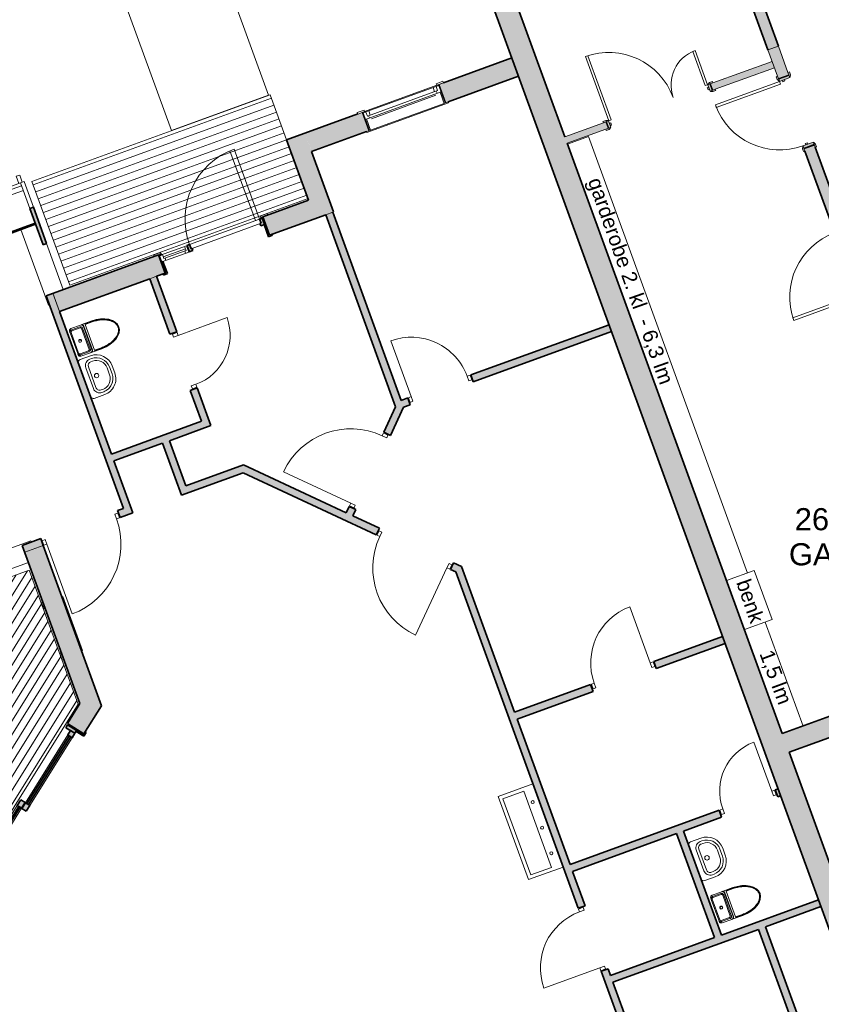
# Model space of a CAD drawing. Header units: millimetres. Extents: x -22273 to 76848, y -40640 to 35706.
# Tile 13 of 21: x 11432 to 22301, y 10587 to 23942. Entities that reach past the tile are written whole.
import ezdxf

# ---------------------------------------------------------------- set-up
doc = ezdxf.new("R2010")
doc.units = ezdxf.units.MM
for name, color, linetype, lineweight in [('A-DETL', 90, 'Continuous', 9), ('A-DETL-THIN', 151, 'Continuous', 9), ('A-DOOR', 31, 'Continuous', 9), ('A-DOOR-FRAM', 31, 'Continuous', 9), ('A-DOOR-GLAZ', 31, 'Continuous', 9), ('A-FLOR', 192, 'Continuous', 9), ('A-FLOR-LEVL', 51, 'Continuous', 9), ('A-FLOR-PATT', 8, 'Continuous', 9), ('A-GLAZ', 151, 'Continuous', 9), ('A-GLAZ-CURT', 52, 'Continuous', 9), ('A-GLAZ-CWMG', 51, 'Continuous', 9), ('A-WALL', 113, 'Continuous', 9), ('A-WALL-PATT', 111, 'Continuous', 9), ('G-ANNO-TEXT', 231, 'Continuous', 9), ('I-WALL', 2, 'Continuous', 9), ('P-SANR-FIXT', 6, 'Continuous', 9)]:
    doc.layers.add(name, color=color, linetype=linetype, lineweight=lineweight)
doc.styles.add('Arial_3', font='arial.ttf', dxfattribs={"height": 300})
doc.styles.add('Arial_5', font='arial.ttf', dxfattribs={"height": 200})

# ---------------------------------------------------------------- blocks, each defined once
blk = doc.blocks.new('Innerdør Slett _Diplomat_ - 9x21-505350-1_0 første etg_hele_anlegget_m_funksjoner_m_rom')
at = {"layer": 'A-DOOR', "color": 55}
for p, q in [((-350, 856), (-350, 50)), ((-392, 50), (-392, -17)), ((-350, 50), (-392, 50)), ((-350, 50), (-350, -17)), ((456, -17), (456, 50)), ((498, 50), (456, 50)), ((498, -17), (498, 50)), ((-392, -17), (-350, -17)), ((456, -17), (498, -17))]:
    blk.add_line(p, q, dxfattribs=at)
blk.add_arc((-350, 50), 806, 360, 90, dxfattribs=at)
blk = doc.blocks.new('Innerdør Slett _Diplomat_ - 9x21-505349-1_0 første etg_hele_anlegget_m_funksjoner_m_rom')
at = {"layer": 'A-DOOR', "color": 55}
for p, q in [((-392, 17), (-350, 17)), ((-392, -50), (-392, 17)), ((-350, -50), (-350, 17)), ((456, 17), (456, -50)), ((456, 17), (498, 17)), ((498, 17), (498, -50)), ((-350, -50), (-392, -50)), ((-350, -856), (-350, -50)), ((498, -50), (456, -50))]:
    blk.add_line(p, q, dxfattribs=at)
blk.add_arc((-350, -50), 806, 270, 0, dxfattribs=at)
blk = doc.blocks.new('Innerdør Slett _Diplomat_ - 8x21-505351-1_0 første etg_hele_anlegget_m_funksjoner_m_rom')
at = {"layer": 'A-DOOR', "color": 55}
for p, q in [((-300, 756), (-300, 50)), ((-342, 50), (-342, -17)), ((-300, 50), (-342, 50)), ((-300, 50), (-300, -17)), ((406, -17), (406, 50)), ((448, 50), (406, 50)), ((448, -17), (448, 50)), ((-342, -17), (-300, -17)), ((406, -17), (448, -17))]:
    blk.add_line(p, q, dxfattribs=at)
blk.add_arc((-300, 50), 706, 360, 90, dxfattribs=at)
blk = doc.blocks.new('Innerdør Slett _Diplomat_ - 8x21-505354-1_0 første etg_hele_anlegget_m_funksjoner_m_rom')
at = {"layer": 'A-DOOR', "color": 55}
for p, q in [((-342, 17), (-300, 17)), ((-342, -50), (-342, 17)), ((-300, -50), (-300, 17)), ((406, 17), (406, -50)), ((406, 17), (448, 17)), ((448, 17), (448, -50)), ((-300, -50), (-342, -50)), ((-300, -756), (-300, -50)), ((448, -50), (406, -50))]:
    blk.add_line(p, q, dxfattribs=at)
blk.add_arc((-300, -50), 706, 270, 0, dxfattribs=at)
blk = doc.blocks.new('Innerdør Slett _Diplomat_ - 11x21-505352-1_0 første etg_hele_anlegget_m_funksjoner_m_rom')
at = {"layer": 'A-DOOR', "color": 55}
for p, q in [((-492, 17), (-450, 17)), ((-492, -50), (-492, 17)), ((-450, -50), (-450, 17)), ((556, 17), (556, -50)), ((556, 17), (598, 17)), ((598, 17), (598, -50)), ((-450, -50), (-492, -50)), ((-450, -1056), (-450, -50)), ((598, -50), (556, -50))]:
    blk.add_line(p, q, dxfattribs=at)
blk.add_arc((-450, -50), 1006, 270, 0, dxfattribs=at)
blk = doc.blocks.new('Innerdør Slett _Diplomat_ - 11x21-505353-1_0 første etg_hele_anlegget_m_funksjoner_m_rom')
at = {"layer": 'A-DOOR', "color": 55}
for p, q in [((-450, 1056), (-450, 50)), ((-492, 50), (-492, -17)), ((-450, 50), (-492, 50)), ((-450, 50), (-450, -17)), ((556, -17), (556, 50)), ((598, 50), (556, 50)), ((598, -17), (598, 50)), ((-492, -17), (-450, -17)), ((556, -17), (598, -17))]:
    blk.add_line(p, q, dxfattribs=at)
blk.add_arc((-450, 50), 1006, 360, 90, dxfattribs=at)
blk = doc.blocks.new('Rectangular Mullion - 50 x 100mm-1460645-1_0 første etg_hele_anlegget_m_funksjoner_m_rom')
at = {"layer": 'A-GLAZ-CWMG', "color": 55}
for p, q in [((0, 175), (-50, 175)), ((-50, 175), (-50, 72)), ((0, 72), (0, 175))]:
    blk.add_line(p, q, dxfattribs=at)
blk = doc.blocks.new('System Panel - Glazed-1462480-1_0 første etg_hele_anlegget_m_funksjoner_m_rom')
at = {"layer": 'A-GLAZ-CURT'}
blk.add_hatch(color=9, dxfattribs=at).paths.add_polyline_path([(10950, 20913), (11648, 21167), (11642, 21184), (10945, 20930)])
at = {"layer": 'A-GLAZ-CURT', "color": 55}
blk.add_line((11482, 21626), (10784, 21372), dxfattribs=at)
at = {"layer": 'A-GLAZ-CURT', "color": 8, "lineweight": 35}
for p, q in [((11642, 21184), (10945, 20930)), ((10950, 20913), (11648, 21167)), ((11648, 21167), (11642, 21184)), ((10945, 20930), (10950, 20913))]:
    blk.add_line(p, q, dxfattribs=at)
blk = doc.blocks.new('Rectangular Mullion - 50 x 100mm-461124-1_0 første etg_hele_anlegget_m_funksjoner_m_rom')
at = {"layer": 'A-GLAZ-CWMG'}
blk.add_hatch(color=9, dxfattribs=at).paths.add_polyline_path([(11750, 20889), (11797, 20906), (11618, 21397), (11571, 21380)])
at = {"layer": 'A-GLAZ-CWMG', "color": 55}
for p, q in [((11444, 21729), (11491, 21746)), ((11571, 21380), (11444, 21729)), ((11618, 21397), (11491, 21746))]:
    blk.add_line(p, q, dxfattribs=at)
at = {"layer": 'A-GLAZ-CWMG', "color": 8, "lineweight": 35}
for p, q in [((11618, 21397), (11571, 21380)), ((11571, 21380), (11750, 20889)), ((11797, 20906), (11618, 21397)), ((11750, 20889), (11797, 20906))]:
    blk.add_line(p, q, dxfattribs=at)
blk = doc.blocks.new('Rectangular Mullion - 50 x 100mm-1462484-1_0 første etg_hele_anlegget_m_funksjoner_m_rom')
at = {"layer": 'A-GLAZ-CWMG', "color": 55}
for p, q in [((11444, 21729), (10723, 21466)), ((11458, 21690), (10737, 21428)), ((11444, 21729), (11458, 21690))]:
    blk.add_line(p, q, dxfattribs=at)
blk = doc.blocks.new('Vindu GH - 11x13 GH-466302-1_0 første etg_hele_anlegget_m_funksjoner_m_rom')
at = {"layer": 'A-GLAZ', "color": 55}
for p, q in [((-618, 132), (-618, 154)), ((-618, 154), (-520, 154)), ((-618, 154), (-618, 132)), ((-520, 154), (-618, 154)), ((-520, 154), (-520, 132)), ((-520, 132), (-520, 154)), ((618, 154), (520, 154)), ((520, 154), (520, 132)), ((618, 154), (520, 154)), ((520, 154), (520, 132)), ((618, 132), (618, 154)), ((618, 132), (618, 154)), ((-520, 132), (-618, 132)), ((-618, 132), (-555, 132)), ((-555, 132), (-555, -132)), ((-545, 132), (-545, -132)), ((-545, 120), (-545, 28)), ((545, 120), (-545, 120)), ((-545, 28), (545, 28)), ((-530, -147), (-530, 28)), ((520, 132), (-520, 132)), ((-520, 132), (-520, 120)), ((-506, 120), (-506, 60)), ((506, 60), (-506, 60)), ((-488, 28), (-488, 60)), ((-464, 60), (-464, 120)), ((-464, 8), (464, 8)), ((464, 60), (464, 120)), ((488, 60), (488, 28)), ((506, 120), (506, 60)), ((520, 132), (618, 132)), ((520, 120), (520, 132)), ((530, -147), (530, 28)), ((545, -132), (545, 132)), ((545, 28), (545, 120)), ((555, -132), (555, 132)), ((555, 132), (618, 132)), ((-555, -132), (-588, -132)), ((-588, -132), (-588, -147)), ((-530, -132), (530, -132)), ((588, -132), (555, -132)), ((588, -147), (588, -132)), ((-588, -147), (588, -147))]:
    blk.add_line(p, q, dxfattribs=at)
blk = doc.blocks.new('Balkongdor ST 1 - 25x21 ST1-562230-1_0 første etg_hele_anlegget_m_funksjoner_m_rom')
at = {"layer": 'A-DOOR'}
h = blk.add_hatch(color=9, dxfattribs=at)
h.paths.add_polyline_path([(1287, 147), (1229, 147), (1229, 24), (1244, 24), (1244, 132), (1287, 132)])
h.paths.add_polyline_path([(-1229, 147), (-1287, 147), (-1287, 132), (-1244, 132), (-1244, 24), (-1229, 24), (-1229, 141)])
at = {"layer": 'A-DOOR-FRAM'}
h = blk.add_hatch(color=9, dxfattribs=at)
h.paths.add_polyline_path([(1244, 24), (1199, 24), (1199, -120), (1244, -120), (1244, -19)])
h.paths.add_polyline_path([(-1199, 24), (-1244, 24), (-1244, -120), (-1199, -120), (-1199, -20)])
h = blk.add_hatch(color=9, dxfattribs=at)
h.paths.add_polyline_path([(45, 24), (-45, 24), (-45, -46), (45, -46)])
h.paths.add_polyline_path([(-1129, 24), (-1199, 24), (-1199, -46), (-1129, -46), (-1129, 1)])
h = blk.add_hatch(color=9, dxfattribs=at)
h.paths.add_polyline_path([(1199, -50), (1129, -50), (1129, -120), (1199, -120), (1199, -53)])
h.paths.add_polyline_path([(45, -50), (-45, -50), (-45, -120), (45, -120), (45, -73)])
at = {"layer": 'A-DOOR-GLAZ'}
for points in [[(-45, 1), (-1129, 1), (-1129, -23), (-45, -23)], [(1129, -73), (45, -73), (45, -97), (1129, -97)]]:
    blk.add_hatch(color=9, dxfattribs=at).paths.add_polyline_path(points)
at = {"layer": 'A-DOOR', "color": 8, "lineweight": 35}
for p, q in [((-1287, 147), (-1229, 147)), ((-1287, 132), (-1287, 147)), ((-1229, 147), (-1229, 24)), ((1229, 147), (1287, 147)), ((1229, 24), (1229, 147)), ((1287, 147), (1287, 132)), ((-1244, 132), (-1260, 132)), ((-1244, 24), (-1244, 132)), ((-1229, 24), (-1244, 24)), ((1244, 24), (1229, 24)), ((1244, 132), (1244, 24)), ((1260, 132), (1244, 132))]:
    blk.add_line(p, q, dxfattribs=at)
at = {"layer": 'A-DOOR', "color": 55}
for p, q in [((200, -202), (294, -168)), ((200, -202), (294, -236)), ((700, -202), (200, -202))]:
    blk.add_line(p, q, dxfattribs=at)
at = {"layer": 'A-DOOR-FRAM', "color": 8, "lineweight": 35}
for p, q in [((-1244, -120), (-1244, 24)), ((-1244, 24), (-1199, 24)), ((-1199, -46), (-1199, 24)), ((-1199, 24), (-1129, 24)), ((-1199, 24), (-1199, -120)), ((-1129, 24), (-1129, -46)), ((-45, -46), (-45, 24)), ((-45, 24), (45, 24)), ((45, 24), (45, -46)), ((1199, -120), (1199, 24)), ((1199, 24), (1244, 24)), ((1244, 24), (1244, -120)), ((-1199, -120), (-1244, -120)), ((-1129, -46), (-1199, -46)), ((45, -46), (-45, -46)), ((-45, -50), (45, -50)), ((-45, -120), (-45, -50)), ((45, -120), (-45, -120)), ((45, -50), (45, -120)), ((1129, -50), (1199, -50)), ((1129, -120), (1129, -50)), ((1199, -120), (1129, -120)), ((1199, -50), (1199, -120)), ((1244, -120), (1199, -120))]:
    blk.add_line(p, q, dxfattribs=at)
at = {"layer": 'A-DOOR-FRAM', "color": 55}
for p, q in [((-45, 24), (-1129, 24)), ((-1129, -46), (-45, -46)), ((1129, -50), (45, -50)), ((45, -120), (1129, -120))]:
    blk.add_line(p, q, dxfattribs=at)
at = {"layer": 'A-DOOR-GLAZ', "color": 8, "lineweight": 35}
for p, q in [((-1129, -23), (-1129, 1)), ((-1129, 1), (-45, 1)), ((-45, 1), (-45, -23)), ((-45, -23), (-1129, -23)), ((45, -73), (1129, -73)), ((45, -97), (45, -73)), ((1129, -97), (45, -97)), ((1129, -73), (1129, -97))]:
    blk.add_line(p, q, dxfattribs=at)
blk = doc.blocks.new('Sanitærutstyr Toalett Gulvmontert - Type 1-V32-1_0 første etg_hele_anlegget_m_funksjoner_m_rom')
at = {"layer": 'P-SANR-FIXT', "color": 55}
for p, q in [((105, 416), (105, 275)), ((110, 416), (110, 316)), ((119, 416), (119, 316)), ((491, 316), (491, 416)), ((500, 316), (500, 416)), ((505, 275), (505, 416)), ((119, 316), (110, 316)), ((491, 316), (119, 316)), ((135, 291), (475, 291)), ((474, 285), (136, 285)), ((500, 316), (491, 316)), ((106, 255), (106, 116)), ((124, 116), (124, 236)), ((139, 236), (139, 116)), ((155, 267), (455, 267)), ((455, 252), (155, 252)), ((471, 116), (471, 236)), ((486, 236), (486, 116)), ((504, 116), (504, 255)), ((136, 86), (154, 86)), ((136, 86), (155, 86)), ((155, 86), (136, 86)), ((155, 86), (136, 86)), ((154, 86), (155, 86)), ((155, 100), (455, 100)), ((455, 86), (155, 86)), ((455, 86), (456, 86)), ((455, 86), (474, 86)), ((474, 86), (455, 86)), ((474, 86), (455, 86)), ((456, 86), (474, 86))]:
    blk.add_line(p, q, dxfattribs=at)
at = {"layer": 'P-SANR-FIXT', "color": 55, "flags": 128}
blk.add_lwpolyline([(505, 416), (501, 479), (490, 539), (471, 594), (446, 643), (416, 682), (382, 712), (344, 730), (305, 736), (266, 730), (228, 712), (194, 682), (164, 643), (139, 594), (120, 539), (109, 479), (105, 416)], dxfattribs=at)
at = {"layer": 'P-SANR-FIXT', "color": 55}
for centre, radius, start, end in [((135, 256), 35.1, 90, 148.7007), ((135, 256), 35.1, 117.1393, 139.8014), ((135, 256), 35.1, 90, 113.8684), ((475, 256), 35.1, 31.2993, 90), ((475, 256), 35.1, 66.1316, 90), ((475, 256), 35.1, 40.1986, 62.8607), ((155, 236), 16.1, 90, 180), ((305, 176), 20, 90, 270), ((305, 176), 17.5, 90, 270), ((305, 176), 17.1, 90, 270), ((305, 176), 20, 270, 90), ((305, 176), 17.5, 270, 90), ((305, 176), 17.1, 270, 90), ((455, 236), 16.1, 360, 90), ((155, 116), 16.1, 180, 270), ((455, 116), 16.1, 270, 360)]:
    blk.add_arc(centre, radius, start, end, dxfattribs=at)
for centre, major_axis, ratio, start_param, end_param in [((136, 270), (22.3, 0), 0.707107, 1.570812, 1.610204), ((123, 236), (0, 21.9), 0.047565, 4.71239, 4.740157), ((155, 268), (21.9, 0), 0.047565, 4.684621, 4.712388), ((455, 268), (-21.9, 0), 0.047565, 1.570797, 1.598564), ((487, 236), (0, 21.9), 0.047565, 1.543028, 1.570795), ((488, 255), (0, 22.3), 0.707107, 4.712405, 4.751797), ((136, 101), (21.3, 0), 0.707107, 4.669146, 4.712369), ((136, 116), (29.4, 0), 0.998369, 4.662191, 4.712399), ((474, 101), (21.3, 0), 0.707107, 4.712409, 4.755631), ((474, 116), (29.4, 0), 0.998369, 4.712379, 4.762587)]:
    blk.add_ellipse(centre, major_axis=major_axis, ratio=ratio, start_param=start_param, end_param=end_param, dxfattribs=at)
for points in [[(500, 416), (500, 437), (497, 478), (486, 538), (468, 593), (443, 641), (413, 681), (379, 710), (343, 727), (305, 733), (267, 727), (231, 710), (197, 681), (167, 641), (142, 593), (124, 538), (113, 478), (110, 437), (110, 416)], [(491, 416), (491, 437), (488, 477), (477, 536), (459, 590), (435, 637), (406, 674), (374, 702), (340, 719), (305, 724), (270, 719), (236, 702), (204, 674), (175, 637), (151, 590), (133, 536), (122, 477), (119, 437), (119, 416)], [(135, 285), (130, 285), (120, 282), (109, 271), (106, 261), (106, 256)], [(107, 267), (107, 270), (107, 274), (107, 277)], [(504, 256), (504, 261), (501, 271), (490, 282), (480, 285), (475, 285)], [(503, 277), (503, 274), (503, 270), (503, 267)], [(109, 105), (109, 106), (108, 107), (108, 108)], [(499, 101), (497, 97), (490, 90), (480, 87), (475, 86)]]:
    blk.add_open_spline(points, degree=3, dxfattribs=at)
for points, knots in [([(124, 237), (124, 240), (126, 247), (131, 257), (141, 265), (150, 267), (154, 267)], [-1, -1, -1, -1, -0.785714, -0.571429, -0.285714, 0, 0, 0, 0]), ([(456, 267), (459, 267), (466, 266), (476, 260), (484, 250), (486, 241), (486, 237)], [-1, -1, -1, -1, -0.785714, -0.571429, -0.285714, 0, 0, 0, 0]), ([(106, 116), (106, 113), (107, 106), (112, 97), (122, 89), (131, 86), (135, 86)], [-1, -1, -1, -1, -0.785714, -0.571429, -0.285714, 0, 0, 0, 0]), ([(135, 86), (130, 87), (123, 89), (117, 94), (115, 95)], [-1, -1, -1, -1, -0.6666667, -0.5, -0.5, -0.5, -0.5]), ([(154, 86), (151, 86), (144, 87), (134, 93), (126, 103), (124, 112), (124, 116)], [-1, -1, -1, -1, -0.785714, -0.571429, -0.285714, 0, 0, 0, 0]), ([(486, 116), (486, 113), (484, 106), (479, 96), (469, 88), (460, 86), (456, 86)], [-1, -1, -1, -1, -0.785714, -0.571429, -0.285714, 0, 0, 0, 0]), ([(475, 86), (478, 86), (485, 88), (495, 93), (502, 103), (504, 112), (504, 116)], [-1, -1, -1, -1, -0.785714, -0.571429, -0.285714, 0, 0, 0, 0])]:
    blk.add_open_spline(points, degree=3, knots=knots, dxfattribs=at)
blk = doc.blocks.new('Sanitær Servant Løs - 56x42-566976-1_0 første etg_hele_anlegget_m_funksjoner_m_rom')
at = {"layer": 'P-SANR-FIXT', "color": 55}
for p, q in [((165, 470), (65, 470)), ((65, 430), (165, 430)), ((165, 430), (65, 430)), ((165, 394), (65, 394)), ((-165, 240), (-165, 90)), ((-125, 215), (-125, 240)), ((-125, 215), (-125, 240)), ((-88, 215), (-88, 240)), ((265, 161), (-35, 161)), ((319, 240), (319, 215)), ((355, 240), (355, 215)), ((355, 240), (355, 215)), ((395, 90), (395, 240)), ((265, 125), (-35, 125)), ((265, 125), (-35, 125))]:
    blk.add_line(p, q, dxfattribs=at)
blk.add_circle((115, 225), 30, dxfattribs=at)
for centre, radius, start, end in [((65, 240), 230, 90, 180), ((65, 240), 190, 90, 180), ((65, 240), 190, 90, 180), ((165, 240), 230, 360, 90), ((165, 240), 190, 0, 90), ((165, 240), 190, 360, 90), ((65, 240), 154, 90, 180), ((165, 240), 154, 360, 90), ((-35, 215), 90, 180, 270), ((-35, 215), 90, 180, 270), ((-35, 215), 53.8, 180, 270), ((265, 215), 90, 270, 0), ((265, 215), 53.8, 270, 0), ((265, 215), 90, 270, 0), ((-125, 90), 40, 180, 270), ((355, 90), 40, 270, 360)]:
    blk.add_arc(centre, radius, start, end, dxfattribs=at)
blk = doc.blocks.new('FPS Bangstad - 11x21-V33-1_0 første etg_hele_anlegget_m_funksjoner_m_rom')
at = {"layer": 'A-DOOR-FRAM'}
h = blk.add_hatch(color=9, dxfattribs=at)
h.paths.add_polyline_path([(589, -28), (534, -28), (534, -60), (549, -60), (549, -120), (589, -120), (589, -75)])
h.paths.add_polyline_path([(-446, -28), (-501, -28), (-501, -120), (-461, -120), (-461, -60), (-446, -60), (-446, -48)])
at = {"layer": 'A-DOOR', "color": 55}
for p, q in [((-461, -60), (549, -60)), ((549, -120), (-461, -120)), ((-461, -120), (-461, -1130)), ((-401, -120), (-401, -1128))]:
    blk.add_line(p, q, dxfattribs=at)
blk.add_arc((-461, -120), 1010, 270, 360, dxfattribs=at)
at = {"layer": 'A-DOOR-FRAM', "color": 8, "lineweight": 35}
for p, q in [((-501, -120), (-501, -28)), ((-501, -28), (-446, -28)), ((-461, -120), (-501, -120)), ((-461, -60), (-461, -120)), ((-446, -60), (-461, -60)), ((-446, -28), (-446, -60)), ((534, -60), (534, -28)), ((534, -28), (589, -28)), ((549, -60), (534, -60)), ((549, -120), (549, -60)), ((589, -120), (549, -120)), ((589, -28), (589, -120))]:
    blk.add_line(p, q, dxfattribs=at)
blk = doc.blocks.new('Vindu FK - 7x7 FK-884819-1_0 første etg_hele_anlegget_m_funksjoner_m_rom')
at = {"layer": 'A-GLAZ', "color": 55}
for p, q in [((-388, 147), (388, 147)), ((-388, 132), (-388, 147)), ((388, 147), (388, 132)), ((-418, -154), (-418, -132)), ((-320, -132), (-320, -154)), ((320, -154), (320, -132)), ((418, -132), (418, -154)), ((-320, -154), (-418, -154)), ((418, -154), (320, -154))]:
    blk.add_line(p, q, dxfattribs=at)
blk = doc.blocks.new('Sidefelt HS - 4x21-V35-1_0 første etg_hele_anlegget_m_funksjoner_m_rom')
at = {"layer": 'A-DOOR'}
h = blk.add_hatch(color=9, dxfattribs=at)
h.paths.add_polyline_path([(-538, -147), (-480, -147), (-480, 28), (-495, 28), (-495, -132), (-538, -132)])
h.paths.add_polyline_path([(980, -147), (1038, -147), (1038, -132), (995, -131), (995, 28), (980, 28), (980, -127)])
h = blk.add_hatch(color=9, dxfattribs=at)
h.paths.add_polyline_path([(-495, 120), (-470, 120), (-470, 132), (-495, 132), (-495, 128)])
h.paths.add_polyline_path([(970, 120), (995, 120), (995, 132), (970, 132), (970, 123)])
at = {"layer": 'A-DOOR', "color": 55}
for p, q in [((-568, 132), (-568, 154)), ((-568, 154), (-470, 154)), ((-470, 154), (-470, 132)), ((1068, 154), (970, 154)), ((970, 154), (970, 132)), ((1068, 132), (1068, 154)), ((-470, 132), (-568, 132)), ((-95, 120), (-495, 120)), ((-495, 120), (-495, 28)), ((-495, 28), (-95, 28)), ((-455, 120), (-455, 60)), ((-437, 28), (-437, 60)), ((-153, 28), (-153, 60)), ((-135, 60), (-135, 120)), ((-95, 28), (-95, 120)), ((970, 132), (1068, 132))]:
    blk.add_line(p, q, dxfattribs=at)
at = {"layer": 'A-DOOR', "color": 8, "lineweight": 35}
for p, q in [((-470, 132), (-495, 132)), ((-495, 132), (-495, 120)), ((-495, 120), (-470, 120)), ((-495, 28), (-495, -132)), ((-480, 28), (-495, 28)), ((-480, -147), (-480, 28)), ((-470, 120), (-470, 132)), ((970, 132), (970, 120)), ((995, 132), (970, 132)), ((980, 28), (980, -147)), ((987, 120), (995, 120)), ((995, 28), (987, 28)), ((995, 120), (995, 132)), ((995, -132), (995, 28)), ((-538, -132), (-538, -147)), ((-495, -132), (-505, -132)), ((1038, -147), (1038, -132)), ((-538, -147), (-480, -147)), ((980, -147), (1038, -147))]:
    blk.add_line(p, q, dxfattribs=at)
at = {"layer": 'A-DOOR-GLAZ', "color": 55}
for p, q in [((-135, 84), (-455, 84)), ((-455, 60), (-135, 60))]:
    blk.add_line(p, q, dxfattribs=at)
blk = doc.blocks.new('M_Door_ID_Sgl_3 - 1010 x 2110mm-1797066-1_0 første etg_hele_anlegget_m_funksjoner_m_rom')
at = {"layer": 'A-DOOR'}
h = blk.add_hatch(color=7, dxfattribs=at)
h.paths.add_polyline_path([(-540, 95), (-540, 75), (-470, 75), (-474, 81), (-500, 95), (-533, 95)])
h.paths.add_polyline_path([(470, 75), (540, 75), (540, 95), (500, 95), (474, 81)])
h = blk.add_hatch(color=7, dxfattribs=at)
h.paths.add_polyline_path([(-540, -75), (-540, -95), (-500, -95), (-474, -81), (-470, -75), (-497, -75)])
h.paths.add_polyline_path([(470, -75), (474, -81), (500, -95), (540, -95), (540, -75), (497, -75)])
at = {"layer": 'A-DOOR-FRAM'}
h = blk.add_hatch(color=7, dxfattribs=at)
h.paths.add_polyline_path([(-497, 75), (-497, -75), (-465, -75), (-465, 75)])
h.paths.add_polyline_path([(465, 75), (465, -75), (497, -75), (497, 75)])
h = blk.add_hatch(color=7, dxfattribs=at)
h.paths.add_polyline_path([(-465, 35), (-465, 3), (-446, 3), (-446, 35), (-457, 35)])
h.paths.add_polyline_path([(446, 35), (446, 3), (465, 3), (465, 35), (450, 35)])
at = {"layer": 'A-DOOR', "color": 7}
for p, q in [((425, 1001), (425, 75)), ((463, 1001), (425, 1001)), ((425, 1001), (463, 1001)), ((425, 75), (425, 1001)), ((463, 75), (463, 1001)), ((463, 1001), (463, 75)), ((-500, 95), (-540, 95)), ((-540, 95), (-540, 75)), ((-540, 75), (-470, 75)), ((-474, 81), (-500, 95)), ((425, 75), (463, 75)), ((463, 75), (425, 75)), ((470, 75), (540, 75)), ((500, 95), (474, 81)), ((540, 95), (500, 95)), ((540, 75), (540, 95)), ((-540, -75), (-540, -95)), ((-470, -75), (-540, -75)), ((-540, -95), (-500, -95)), ((-500, -95), (-474, -81)), ((540, -75), (470, -75)), ((474, -81), (500, -95)), ((500, -95), (540, -95)), ((540, -95), (540, -75))]:
    blk.add_line(p, q, dxfattribs=at)
for centre, radius, start, end in [((463, 75), 926, 90, 180), ((-478, 74), 8.06, 7.125, 60.2551), ((-478, 74), 8.06, 7.125, 60.2551), ((478, 74), 8.06, 119.7449, 172.875), ((478, 74), 8.06, 119.7449, 172.875), ((-478, -74), 8.06, 299.7449, 352.875), ((-478, -74), 8.06, 299.7449, 352.875), ((478, -74), 8.06, 187.125, 240.2551), ((478, -74), 8.06, 187.125, 240.2551)]:
    blk.add_arc(centre, radius, start, end, dxfattribs=at)
at = {"layer": 'A-DOOR-FRAM', "color": 7}
for p, q in [((-465, 75), (-497, 75)), ((-497, 75), (-497, -75)), ((-465, -75), (-465, 75)), ((-446, 35), (-465, 35)), ((-465, 35), (-465, 3)), ((-465, 3), (-446, 3)), ((-446, 3), (-446, 35)), ((465, 35), (446, 35)), ((446, 35), (446, 3)), ((446, 3), (465, 3)), ((465, 75), (465, -75)), ((497, 75), (465, 75)), ((465, 3), (465, 35)), ((497, -75), (497, 75)), ((-497, -75), (-465, -75)), ((465, -75), (497, -75))]:
    blk.add_line(p, q, dxfattribs=at)
blk = doc.blocks.new('M_Door_ID_Sgl_3 - 1010 x 2110mm-1820094-1_0 første etg_hele_anlegget_m_funksjoner_m_rom')
at = {"layer": 'A-DOOR'}
h = blk.add_hatch(color=7, dxfattribs=at)
h.paths.add_polyline_path([(540, 75), (540, 95), (500, 95), (474, 81), (470, 75), (497, 75)])
h.paths.add_polyline_path([(-470, 75), (-474, 81), (-500, 95), (-540, 95), (-540, 75), (-497, 75)])
h = blk.add_hatch(color=7, dxfattribs=at)
h.paths.add_polyline_path([(540, -95), (540, -75), (470, -75), (474, -81), (500, -95), (533, -95)])
h.paths.add_polyline_path([(-470, -75), (-540, -75), (-540, -95), (-500, -95), (-474, -81)])
at = {"layer": 'A-DOOR-FRAM'}
h = blk.add_hatch(color=7, dxfattribs=at)
h.paths.add_polyline_path([(497, -75), (497, 75), (465, 75), (465, -75)])
h.paths.add_polyline_path([(-465, -75), (-465, 75), (-497, 75), (-497, -75)])
h = blk.add_hatch(color=7, dxfattribs=at)
h.paths.add_polyline_path([(465, -35), (465, -3), (446, -3), (446, -35), (457, -35)])
h.paths.add_polyline_path([(-446, -35), (-446, -3), (-465, -3), (-465, -35), (-450, -35)])
at = {"layer": 'A-DOOR', "color": 7}
for p, q in [((-540, 95), (-500, 95)), ((-540, 75), (-540, 95)), ((-470, 75), (-540, 75)), ((-500, 95), (-474, 81)), ((540, 75), (470, 75)), ((474, 81), (500, 95)), ((500, 95), (540, 95)), ((540, 95), (540, 75)), ((-540, -75), (-470, -75)), ((-540, -95), (-540, -75)), ((-500, -95), (-540, -95)), ((-474, -81), (-500, -95)), ((425, -75), (463, -75)), ((425, -1001), (425, -75)), ((463, -75), (425, -75)), ((425, -75), (425, -1001)), ((463, -75), (463, -1001)), ((463, -1001), (463, -75)), ((470, -75), (540, -75)), ((500, -95), (474, -81)), ((540, -95), (500, -95)), ((540, -75), (540, -95)), ((463, -1001), (425, -1001)), ((425, -1001), (463, -1001))]:
    blk.add_line(p, q, dxfattribs=at)
for centre, radius, start, end in [((-478, 74), 8.06, 7.125, 60.2551), ((-478, 74), 8.06, 7.125, 60.2551), ((478, 74), 8.06, 119.7449, 172.875), ((478, 74), 8.06, 119.7449, 172.875), ((-478, -74), 8.06, 299.7449, 352.875), ((-478, -74), 8.06, 299.7449, 352.875), ((463, -75), 926, 180, 270), ((478, -74), 8.06, 187.125, 240.2551), ((478, -74), 8.06, 187.125, 240.2551)]:
    blk.add_arc(centre, radius, start, end, dxfattribs=at)
at = {"layer": 'A-DOOR-FRAM', "color": 7}
for p, q in [((-497, 75), (-465, 75)), ((-497, -75), (-497, 75)), ((-465, 75), (-465, -75)), ((465, 75), (497, 75)), ((465, -75), (465, 75)), ((497, 75), (497, -75)), ((-465, -75), (-497, -75)), ((-465, -3), (-446, -3)), ((-465, -35), (-465, -3)), ((-446, -35), (-465, -35)), ((-446, -3), (-446, -35)), ((446, -3), (465, -3)), ((446, -35), (446, -3)), ((465, -35), (446, -35)), ((465, -3), (465, -35)), ((497, -75), (465, -75))]:
    blk.add_line(p, q, dxfattribs=at)
blk = doc.blocks.new('M_Door_ID_Ays_2 - 1510 x 2110mm Sgl Swing-1797032-1_0 første etg_hele_anlegget_m_funksjoner_m_rom')
at = {"layer": 'A-DOOR'}
h = blk.add_hatch(color=7, dxfattribs=at)
h.paths.add_polyline_path([(1029, 66), (989, 66), (963, 52), (959, 46), (1029, 46), (1029, 51)])
h.paths.add_polyline_path([(-511, 66), (-551, 66), (-551, 46), (-481, 46), (-485, 52), (-502, 61)])
h = blk.add_hatch(color=7, dxfattribs=at)
h.paths.add_polyline_path([(1029, -46), (959, -46), (963, -52), (989, -66), (1029, -66)])
h.paths.add_polyline_path([(-481, -46), (-551, -46), (-551, -66), (-511, -66), (-485, -52)])
at = {"layer": 'A-DOOR-FRAM'}
h = blk.add_hatch(color=7, dxfattribs=at)
h.paths.add_polyline_path([(986, 46), (954, 46), (954, -46), (986, -46), (986, 42)])
h.paths.add_polyline_path([(-476, 46), (-508, 46), (-508, -46), (-476, -46), (-476, 42)])
h = blk.add_hatch(color=7, dxfattribs=at)
h.paths.add_polyline_path([(954, 21), (935, 21), (935, -11), (954, -11)])
h.paths.add_polyline_path([(-457, 21), (-476, 21), (-476, -11), (-457, -11), (-457, 6)])
at = {"layer": 'A-DOOR', "color": 7}
for p, q in [((-551, 66), (-511, 66)), ((-551, 46), (-551, 66)), ((-481, 46), (-551, 46)), ((-511, 66), (-485, 52)), ((1029, 46), (959, 46)), ((963, 52), (989, 66)), ((989, 66), (1029, 66)), ((1029, 66), (1029, 46)), ((-551, -66), (-551, -46)), ((-551, -46), (-481, -46)), ((-511, -66), (-551, -66)), ((-485, -52), (-511, -66)), ((-473, -541), (-473, -46)), ((-473, -46), (-441, -46)), ((-473, -541), (-473, -46)), ((-473, -46), (-441, -46)), ((-441, -46), (-441, -541)), ((-441, -46), (-441, -541)), ((919, -46), (951, -46)), ((919, -972), (919, -46)), ((919, -46), (919, -972)), ((951, -46), (919, -46)), ((951, -46), (951, -972)), ((951, -972), (951, -46)), ((959, -46), (1029, -46)), ((989, -66), (963, -52)), ((1029, -66), (989, -66)), ((1029, -46), (1029, -66)), ((-441, -541), (-473, -541)), ((-441, -541), (-473, -541)), ((951, -972), (919, -972)), ((919, -972), (951, -972))]:
    blk.add_line(p, q, dxfattribs=at)
for centre, radius, start, end in [((-489, 45), 8.06, 7.125, 60.2551), ((967, 45), 8.06, 119.7449, 172.875), ((-489, -45), 8.06, 299.7449, 352.875), ((-473, -46), 495, 270, 0), ((951, -46), 926, 180, 270), ((967, -45), 8.06, 187.125, 240.2551)]:
    blk.add_arc(centre, radius, start, end, dxfattribs=at)
at = {"layer": 'A-DOOR-FRAM', "color": 7}
for p, q in [((-508, -46), (-508, 46)), ((-508, 46), (-476, 46)), ((-476, 46), (-476, -46)), ((-476, 21), (-457, 21)), ((-476, -11), (-476, 21)), ((-457, 21), (-457, -11)), ((935, 21), (954, 21)), ((935, -11), (935, 21)), ((954, -46), (954, 46)), ((954, 46), (986, 46)), ((954, 21), (954, -11)), ((986, 46), (986, -46)), ((-476, -46), (-508, -46)), ((-457, -11), (-476, -11)), ((954, -11), (935, -11)), ((986, -46), (954, -46))]:
    blk.add_line(p, q, dxfattribs=at)

msp = doc.modelspace()

# ---------------------------------------------------------------- hatches: boundary and pattern name
at = {"layer": 'A-FLOR-PATT'}
h = msp.add_hatch(dxfattribs=at)
h.set_pattern_fill('FP_4', style=0, pattern_type=2)
h.set_pattern_definition([(20, (13470.59, 21631.38), (-34.202, 93.9693), [])])
h.paths.add_polyline_path([(12112, 20339), (15342, 21515), (14829, 22924), (11599, 21748), (12080, 20427)])
h = msp.add_hatch(dxfattribs=at)
h.set_pattern_fill('FP_3', color=9, style=0, pattern_type=2)
h.set_pattern_definition([(58, (9752.95, 13235.3), (-84.8048, 52.992), [])])
h.paths.add_polyline_path([(8989, 10638), (8989, 10652), (9087, 10652), (9087, 10638), (9714, 10638), (12225, 14657), (11562, 16477), (10214, 15986), (10348, 15617), (7709, 11393), (7709, 10638), (8251, 10638), (8251, 10652), (8349, 10652), (8349, 10638), (8702, 10638)])
at = {"layer": 'A-WALL-PATT'}
for color, points in [(9, [(21526, 14026), (21818, 14132), (17135, 26999), (16843, 26893), (21442, 14259)]), (7, [(21720, 23142), (21860, 23196), (21719, 23584), (21578, 23532), (21708, 23175)]), (9, [(15350, 21493), (15598, 21583), (15300, 22402), (15052, 22312), (15119, 22128)]), (9, [(16578, 18557), (16638, 18685), (15676, 21330), (15582, 21296), (16532, 18685)]), (9, [(12873, 17218), (12967, 17252), (11883, 20231), (11789, 20197), (12861, 17252)]), (9, [(12711, 17957), (13932, 18401), (13898, 18495), (12676, 18051)]), (9, [(13625, 17491), (13719, 17526), (13462, 18230), (13368, 18196), (13578, 17620)]), (9, [(13719, 17526), (14594, 17844), (14466, 17904), (13685, 17620)]), (9, [(12248, 14666), (12426, 14950), (11749, 16809), (11501, 16718), (11800, 15898)]), (9, [(22801, 10524), (23093, 10630), (21818, 14132), (21526, 14026), (22641, 10964)]), (9, [(20852, 11493), (20946, 11527), (20433, 12937), (20339, 12902), (20816, 11594)]), (9, [(19477, 10886), (22296, 11912), (22262, 12006), (19443, 10980)]), (9, [(21998, 10101), (22092, 10135), (21544, 11638), (21450, 11604), (21843, 10524)])]:
    msp.add_hatch(color=color, dxfattribs=at).paths.add_polyline_path(points)
h = msp.add_hatch(color=9, dxfattribs=at)
h.paths.add_polyline_path([(25218, 13532), (25359, 13583), (22954, 20191), (22814, 20138), (25200, 13583)])
h.paths.add_polyline_path([(22468, 21089), (22608, 21143), (22207, 22245), (22067, 22191), (22456, 21122)])
h.paths.add_polyline_path([(21578, 23532), (21719, 23584), (21195, 25025), (21054, 24973), (21560, 23584)])
h = msp.add_hatch(color=9, dxfattribs=at)
h.paths.add_polyline_path([(15391, 22154), (16167, 22436), (16077, 22684), (15300, 22402)])
h.paths.add_polyline_path([(17210, 22816), (18197, 23175), (18106, 23423), (17120, 23064), (17206, 22827)])
h = msp.add_hatch(color=7, dxfattribs=at)
h.paths.add_polyline_path([(18857, 22268), (19411, 22470), (19378, 22555), (18825, 22354)])
h.paths.add_polyline_path([(20830, 22986), (21666, 23290), (21635, 23377), (20799, 23072), (20826, 22998)])
h = msp.add_hatch(color=9, dxfattribs=at)
h.paths.add_polyline_path([(11973, 19983), (13406, 20504), (13316, 20752), (11883, 20231)])
h.paths.add_polyline_path([(14818, 21018), (15689, 21335), (15598, 21583), (14727, 21266)])
h = msp.add_hatch(color=9, dxfattribs=at)
h.paths.add_polyline_path([(13932, 18401), (14026, 18436), (13840, 18948), (13746, 18913), (13920, 18436)])
h.paths.add_polyline_path([(13469, 19675), (13563, 19709), (13289, 20461), (13195, 20427), (13456, 19709)])
h = msp.add_hatch(color=9, dxfattribs=at)
h.paths.add_polyline_path([(16638, 18685), (16727, 18718), (16693, 18812), (16604, 18779), (16626, 18718)])
h.paths.add_polyline_path([(17583, 19029), (19457, 19711), (19423, 19805), (17548, 19123)])
h = msp.add_hatch(color=9, dxfattribs=at)
h.paths.add_polyline_path([(15951, 17211), (15991, 17298), (15900, 17340), (15860, 17254), (15900, 17235)])
h.paths.add_polyline_path([(16460, 18304), (16578, 18557), (16530, 18690), (16369, 18346)])
h = msp.add_hatch(color=9, dxfattribs=at)
h.paths.add_polyline_path([(17473, 16391), (17425, 16524), (17315, 16575), (17273, 16485), (17425, 16414)])
h.paths.add_polyline_path([(16267, 16954), (16309, 17044), (14594, 17844), (14461, 17796), (15951, 17101)])
h = msp.add_hatch(color=9, dxfattribs=at)
h.paths.add_polyline_path([(11501, 16718), (11751, 16809), (11717, 16903), (11467, 16812), (11468, 16809)])
h.paths.add_polyline_path([(12794, 17189), (12873, 17218), (12839, 17312), (12760, 17283), (12784, 17218)])
h = msp.add_hatch(color=9, dxfattribs=at)
h.paths.add_polyline_path([(19630, 10174), (19697, 10282), (19410, 11069), (19316, 11035), (19590, 10282)])
h.paths.add_polyline_path([(19005, 11890), (19099, 11924), (17473, 16391), (17345, 16451), (18930, 12097)])
h = msp.add_hatch(color=9, dxfattribs=at)
h.paths.add_polyline_path([(18177, 14457), (19209, 14832), (19174, 14926), (18143, 14551)])
h.paths.add_polyline_path([(20064, 15143), (20996, 15483), (20962, 15577), (20030, 15237)])
h = msp.add_hatch(color=9, dxfattribs=at)
h.paths.add_polyline_path([(21864, 14005), (22757, 14330), (22662, 14583), (21772, 14259), (21818, 14132)])
h.paths.add_polyline_path([(23706, 14676), (24674, 15028), (24581, 15282), (23613, 14930), (23701, 14688)])
h = msp.add_hatch(color=9, dxfattribs=at)
h.paths.add_polyline_path([(9972, 10630), (10038, 10630), (10196, 10884), (9972, 11024), (9726, 10630)])
h.paths.add_polyline_path([(10898, 12006), (10969, 12120), (10745, 12260), (10674, 12146), (10745, 12102)])
h.paths.add_polyline_path([(12304, 14257), (12540, 14635), (12426, 14950), (12080, 14397), (12248, 14292)])
h = msp.add_hatch(color=9, dxfattribs=at)
h.paths.add_polyline_path([(18930, 12389), (20950, 13125), (20916, 13219), (18896, 12483)])
h.paths.add_polyline_path([(21711, 13402), (21749, 13416), (21715, 13509), (21677, 13496), (21706, 13416)])

# ---------------------------------------------------------------- linework, layer by layer
at = {"layer": 'A-DETL'}
for p, q in [((19144, 22356), (18862, 22254)), ((21299, 16436), (19144, 22356)), ((21392, 16470), (21017, 16334)), ((21392, 16470), (21634, 15806)), ((21634, 15806), (21259, 15669)), ((22054, 14362), (21541, 15771))]:
    msp.add_line(p, q, dxfattribs=at)
at = {"layer": 'A-DETL-THIN', "color": 9}
for p, q in [((17921, 13406), (18391, 13577)), ((18332, 12278), (17921, 13406)), ((17985, 13376), (18267, 13479)), ((18362, 12342), (17985, 13376)), ((18644, 12445), (18267, 13479)), ((18802, 12449), (18332, 12278)), ((18644, 12445), (18362, 12342))]:
    msp.add_line(p, q, dxfattribs=at)
for centre in [(18388, 13330), (18515, 12983), (18641, 12637)]:
    msp.add_circle(centre, 20, dxfattribs=at)
at = {"layer": 'A-FLOR', "color": 55}
for p, q in [((14829, 22924), (11599, 21748)), ((15052, 22312), (14829, 22924)), ((11599, 21748), (12112, 20339)), ((12112, 20339), (15342, 21515))]:
    msp.add_line(p, q, dxfattribs=at)
at = {"layer": 'A-FLOR', "color": 254}
for p, q in [((11562, 16477), (10214, 15986)), ((12225, 14657), (11562, 16477)), ((9714, 10638), (12225, 14657))]:
    msp.add_line(p, q, dxfattribs=at)
at = {"layer": 'A-FLOR-LEVL', "color": 254}
for p, q in [((14133, 24765), (14806, 22916)), ((12817, 24286), (13490, 22437)), ((13490, 22437), (14806, 22916))]:
    msp.add_line(p, q, dxfattribs=at)
at = {"layer": 'A-WALL', "color": 8, "lineweight": 35}
for p, q in [((21578, 23532), (19281, 29846)), ((21719, 23584), (19421, 29897)), ((18825, 22354), (17135, 26999)), ((23447, 8750), (16843, 26893)), ((18106, 23423), (17179, 23086)), ((18197, 23175), (17241, 22827)), ((15052, 22312), (16017, 22663)), ((15052, 22312), (15350, 21493)), ((15391, 22154), (16136, 22425)), ((21772, 14259), (18857, 22268)), ((22066, 22193), (22207, 22245)), ((22597, 21173), (22219, 22212)), ((15689, 21335), (15391, 22154)), ((22078, 22160), (22456, 21122)), ((15350, 21493), (14727, 21266)), ((14727, 21266), (14818, 21018)), ((14818, 21018), (15582, 21296)), ((15582, 21296), (16530, 18690)), ((15676, 21330), (15689, 21335)), ((16604, 18779), (15676, 21330)), ((13316, 20752), (11789, 20197)), ((13406, 20504), (13316, 20752)), ((13289, 20461), (13406, 20504)), ((13563, 19709), (13289, 20461)), ((11973, 19983), (13195, 20427)), ((13195, 20427), (13469, 19675)), ((11789, 20197), (12839, 17312)), ((12676, 18051), (11973, 19983)), ((17548, 19123), (19423, 19805)), ((13469, 19675), (13563, 19709)), ((17583, 19029), (19457, 19711)), ((17548, 19123), (17583, 19029)), ((13840, 18948), (13746, 18913)), ((13746, 18913), (13898, 18495)), ((14026, 18436), (13840, 18948)), ((16693, 18812), (16604, 18779)), ((16638, 18685), (16727, 18718)), ((16693, 18812), (16727, 18718)), ((16530, 18690), (16369, 18346)), ((16460, 18304), (16638, 18685)), ((13898, 18495), (12676, 18051)), ((13462, 18230), (14026, 18436)), ((16369, 18346), (16460, 18304)), ((12711, 17957), (13368, 18196)), ((13368, 18196), (13625, 17491)), ((13685, 17620), (13462, 18230)), ((12967, 17252), (12711, 17957)), ((14466, 17904), (13685, 17620)), ((15860, 17254), (14466, 17904)), ((13625, 17491), (14461, 17796)), ((14461, 17796), (16267, 16954)), ((12839, 17312), (12760, 17283)), ((12760, 17283), (12794, 17189)), ((12794, 17189), (12967, 17252)), ((15900, 17340), (15860, 17254)), ((15991, 17298), (15900, 17340)), ((15951, 17211), (15991, 17298)), ((16309, 17044), (15951, 17211)), ((16267, 16954), (16309, 17044)), ((11717, 16903), (11467, 16812)), ((11751, 16809), (11717, 16903)), ((11467, 16812), (12248, 14666)), ((12540, 14635), (11749, 16809)), ((11749, 16809), (11751, 16809)), ((17315, 16575), (17273, 16485)), ((17425, 16524), (17315, 16575)), ((17273, 16485), (17345, 16451)), ((17345, 16451), (19005, 11890)), ((18143, 14551), (17425, 16524)), ((20030, 15237), (20962, 15577)), ((20064, 15143), (20996, 15483)), ((20064, 15143), (20030, 15237)), ((19174, 14926), (18143, 14551)), ((18177, 14457), (19209, 14832)), ((19209, 14832), (19174, 14926)), ((12248, 14666), (12080, 14397)), ((12304, 14257), (12540, 14635)), ((22631, 14572), (21772, 14259)), ((18896, 12483), (18177, 14457)), ((12080, 14397), (12304, 14257)), ((21864, 14005), (22724, 14318)), ((23263, 10162), (21864, 14005)), ((21677, 13496), (21715, 13509)), ((21711, 13402), (21677, 13496)), ((21711, 13402), (21749, 13416)), ((20916, 13219), (18896, 12483)), ((20433, 12937), (20950, 13125)), ((20950, 13125), (20916, 13219)), ((18930, 12389), (20339, 12902)), ((20339, 12902), (20852, 11493)), ((20946, 11527), (20433, 12937)), ((19099, 11924), (18930, 12389)), ((19005, 11890), (19099, 11924)), ((20946, 11527), (22262, 12006)), ((21544, 11638), (22296, 11912)), ((22092, 10135), (21544, 11638)), ((19443, 10980), (20852, 11493)), ((19477, 10886), (21450, 11604)), ((21450, 11604), (22032, 10007)), ((19410, 11069), (19316, 11035)), ((19316, 11035), (19586, 10293)), ((19443, 10980), (19410, 11069)), ((19697, 10282), (19477, 10886))]:
    msp.add_line(p, q, dxfattribs=at)
at = {"layer": 'A-WALL', "color": 7}
for p, q in [((21719, 23584), (21578, 23532)), ((21708, 23175), (21578, 23532)), ((21849, 23227), (21719, 23584)), ((21720, 23142), (21861, 23194))]:
    msp.add_line(p, q, dxfattribs=at)
at = {"layer": 'A-WALL', "color": 55}
for p, q in [((15582, 21296), (15676, 21330)), ((11821, 20068), (11447, 21094)), ((11797, 20906), (12024, 20282)), ((13289, 20461), (13195, 20427)), ((11973, 19983), (11883, 20231)), ((11834, 20073), (11821, 20068)), ((10558, 16501), (11585, 16874)), ((11591, 16857), (11585, 16874)), ((11749, 16809), (11501, 16718)), ((11551, 16581), (10927, 16354))]:
    msp.add_line(p, q, dxfattribs=at)
at = {"layer": 'I-WALL', "color": 7}
for p, q in [((21635, 23377), (20832, 23084)), ((21666, 23290), (20863, 22998)), ((20830, 22986), (20799, 23072)), ((19347, 22544), (18825, 22354)), ((18857, 22268), (19378, 22458)), ((19411, 22470), (19380, 22556))]:
    msp.add_line(p, q, dxfattribs=at)

# ---------------------------------------------------------------- block references
at = {"layer": 'A-DOOR', "color": 7}
for name, p, rotation in [('M_Door_ID_Ays_2 - 1510 x 2110mm Sgl Swing-1797032-1_0 første etg_hele_anlegget_m_funksjoner_m_rom', (20330, 22853), 199.9999999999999), ('M_Door_ID_Sgl_3 - 1010 x 2110mm-1797066-1_0 første etg_hele_anlegget_m_funksjoner_m_rom', (21964, 22693), 109.9999999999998), ('M_Door_ID_Sgl_3 - 1010 x 2110mm-1820094-1_0 første etg_hele_anlegget_m_funksjoner_m_rom', (22711, 20640), 289.9999999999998)]:
    msp.add_blockref(name, p, dxfattribs=dict(at, rotation=rotation))
at = {"layer": 'A-DOOR', "color": 55}
for name, p, rotation in [('Sidefelt HS - 4x21-V35-1_0 første etg_hele_anlegget_m_funksjoner_m_rom', (13836, 20801), 19.9999999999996), ('Innerdør Slett _Diplomat_ - 8x21-505351-1_0 første etg_hele_anlegget_m_funksjoner_m_rom', (13636, 19361), 289.9999999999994), ('Innerdør Slett _Diplomat_ - 9x21-505350-1_0 første etg_hele_anlegget_m_funksjoner_m_rom', (17088, 18902), 19.99999999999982), ('Innerdør Slett _Diplomat_ - 11x21-505353-1_0 første etg_hele_anlegget_m_funksjoner_m_rom', (16158, 17773), 64.99999999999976), ('Innerdør Slett _Diplomat_ - 11x21-505352-1_0 første etg_hele_anlegget_m_funksjoner_m_rom', (12205, 17028), 19.99999999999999), ('Innerdør Slett _Diplomat_ - 11x21-505353-1_0 første etg_hele_anlegget_m_funksjoner_m_rom', (16839, 16742), 154.9999999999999), ('Innerdør Slett _Diplomat_ - 9x21-505349-1_0 første etg_hele_anlegget_m_funksjoner_m_rom', (19669, 15053), 199.9999999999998), ('Balkongdor ST 1 - 25x21 ST1-562230-1_0 første etg_hele_anlegget_m_funksjoner_m_rom', (11525, 13259), 237.9999999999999), ('Innerdør Slett _Diplomat_ - 8x21-505354-1_0 første etg_hele_anlegget_m_funksjoner_m_rom', (21364, 13329), 199.9999999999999), ('Innerdør Slett _Diplomat_ - 9x21-505350-1_0 første etg_hele_anlegget_m_funksjoner_m_rom', (19226, 11429), 109.9999999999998)]:
    msp.add_blockref(name, p, dxfattribs=dict(at, rotation=rotation))
at = {"layer": 'A-DOOR-FRAM', "color": 55, "rotation": 199.9999999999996}
msp.add_blockref('FPS Bangstad - 11x21-V33-1_0 første etg_hele_anlegget_m_funksjoner_m_rom', (14292, 20967), dxfattribs=at)
at = {"layer": 'A-GLAZ', "color": 55}
for name, p, rotation in [('Vindu GH - 11x13 GH-466302-1_0 første etg_hele_anlegget_m_funksjoner_m_rom', (16643, 22750), 19.99999999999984), ('Vindu FK - 7x7 FK-884819-1_0 første etg_hele_anlegget_m_funksjoner_m_rom', (12012, 15702), 289.9999999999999)]:
    msp.add_blockref(name, p, dxfattribs=dict(at, rotation=rotation))
at = {"layer": 'A-GLAZ-CURT', "color": 55}
msp.add_blockref('System Panel - Glazed-1462480-1_0 første etg_hele_anlegget_m_funksjoner_m_rom', (0, 0), dxfattribs=at)
at = {"layer": 'A-GLAZ-CWMG', "color": 55, "rotation": 19.99999999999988}
msp.add_blockref('Rectangular Mullion - 50 x 100mm-1460645-1_0 første etg_hele_anlegget_m_funksjoner_m_rom', (11492, 21670), dxfattribs=at)
at = {"layer": 'A-GLAZ-CWMG', "color": 55}
for name in ['Rectangular Mullion - 50 x 100mm-1462484-1_0 første etg_hele_anlegget_m_funksjoner_m_rom', 'Rectangular Mullion - 50 x 100mm-461124-1_0 første etg_hele_anlegget_m_funksjoner_m_rom']:
    msp.add_blockref(name, (0, 0), dxfattribs=at)
at = {"layer": 'P-SANR-FIXT', "color": 55}
for name, p, rotation in [('Sanitærutstyr Toalett Gulvmontert - Type 1-V32-1_0 første etg_hele_anlegget_m_funksjoner_m_rom', (11982, 19812), 290.0000000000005), ('Sanitær Servant Løs - 56x42-566976-1_0 første etg_hele_anlegget_m_funksjoner_m_rom', (12224, 19146), 290.0000000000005), ('Sanitær Servant Løs - 56x42-566976-1_0 første etg_hele_anlegget_m_funksjoner_m_rom', (20501, 12605), 289.9999999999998), ('Sanitærutstyr Toalett Gulvmontert - Type 1-V32-1_0 første etg_hele_anlegget_m_funksjoner_m_rom', (20675, 12126), 289.9999999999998)]:
    msp.add_blockref(name, p, dxfattribs=dict(at, rotation=rotation))

# ---------------------------------------------------------------- texts
at = {"layer": 'G-ANNO-TEXT', "color": 7, "char_height": 200, "attachment_point": 1, "style": 'Arial_5'}
for s, insert, width, rotation in [('garderobe 2. kl  - 6,3 lm', (19322, 21823), 3527.43, 289.5024), ('benk', (21334, 16376), 705.49, 289.1406), ('1,5 lm', (21647, 15416), 897.89, 290.4976)]:
    msp.add_mtext(s, dxfattribs=dict(at, insert=insert, width=width, rotation=rotation))
at = {"layer": 'G-ANNO-TEXT', "color": 7, "char_height": 300, "attachment_point": 1, "style": 'Arial_3'}
for s, insert, width in [('26 M² ', (21941, 17317), 1427), ('GANG', (21862, 16841), 1507.17)]:
    msp.add_mtext(s, dxfattribs=dict(at, insert=insert, width=width))

doc.saveas('drawing.dxf')
